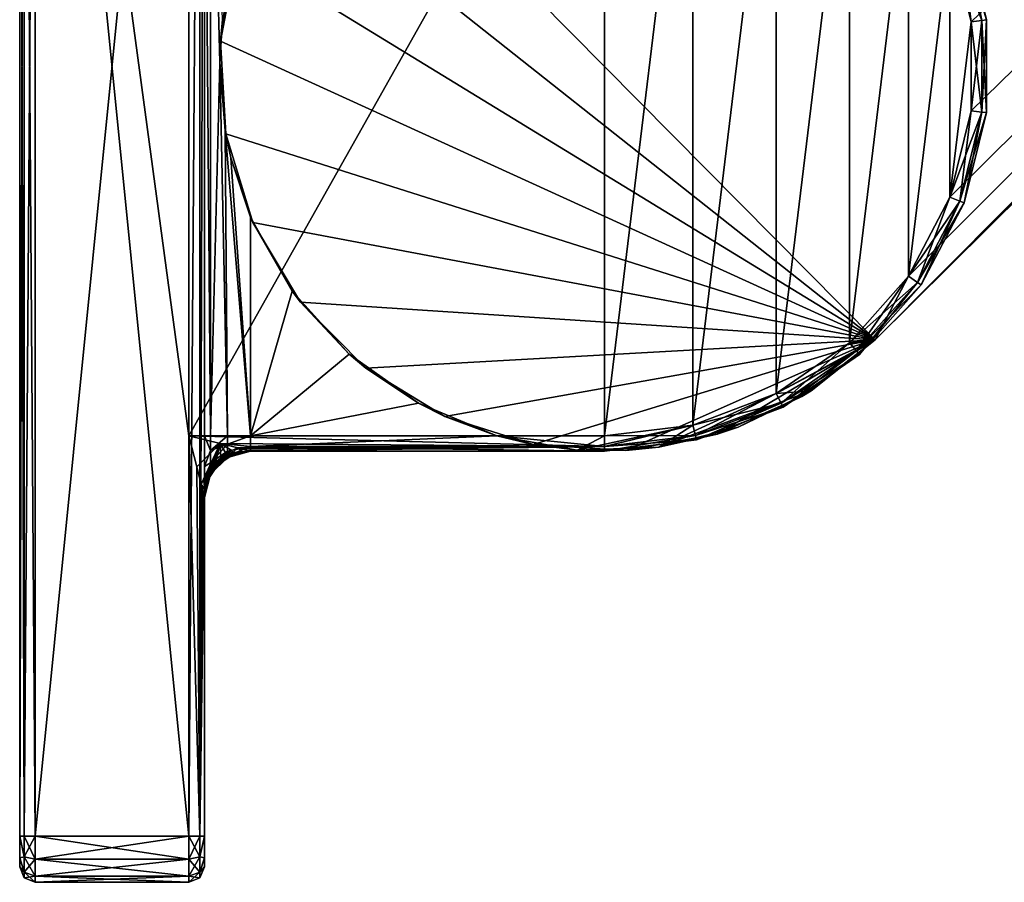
# Model space of a CAD drawing. Header units: metres. Extents: x 0 to 567, y -215 to 49.
# Tile 1 of 10: x 0 to 32, y -215 to -187. Entities that reach past the tile are written whole.
import ezdxf

# ---------------------------------------------------------------- set-up
doc = ezdxf.new("R2010")
doc.units = ezdxf.units.M

msp = doc.modelspace()

# ---------------------------------------------------------------- linework, layer by layer
at = {"layer": 'Y2A57L012'}
for points in [[(187.646408, -39.380527, 1998), (10.203054, -179.964493, 1998), (27.796946, -197.725555, 1998)], [(187.646408, -39.380527, 1992), (187.646408, -39.380527, 1998), (27.796946, -197.725555, 1992)], [(187.646408, -39.380527, 1998), (27.796946, -197.725555, 1998), (27.796946, -197.725555, 1992)], [(27.796946, -197.725555, 1992), (185.666245, -40.375805, 1992), (187.646408, -39.380527, 1992)], [(185.666245, -40.375805, 1992), (27.796946, -197.725555, 1992), (183.104721, -41.720196, 1992)], [(183.104721, -41.720196, 1992), (27.796946, -197.725555, 1992), (28.875807, -195.661804, 1992)], [(28.875807, -195.661804, 1992), (30.220196, -193.100281, 1992), (183.104721, -41.720196, 1992)], [(30.220196, -193.100281, 1992), (30.912506, -190.291458, 1992), (183.104721, -41.720196, 1992)], [(30.220196, -184.589767, 1992), (183.104721, -41.720196, 1992), (30.912506, -187.39859, 1992)], [(30.912506, -187.39859, 1992), (183.104721, -41.720196, 1992), (30.912506, -190.291458, 1992)], [(0.146447, -213.845032, 2012.853516), (0.146447, -163.845032, 2012.853516), (0, -213.845032, 2012.5)], [(0.146447, -163.845032, 2012.853516), (0, -163.845032, 2012.5), (0, -213.845032, 2012.5)], [(0, -213.845032, 1988.5), (0, -163.845032, 1988.5), (0.146447, -213.845032, 1988.146484)], [(0, -163.845032, 1988.5), (0.146447, -163.845032, 1988.146484), (0.146447, -213.845032, 1988.146484)], [(0, -163.845032, 1988.5), (0, -213.845032, 1988.5), (0, -163.845032, 2012.5)], [(0, -163.845032, 2012.5), (0, -213.845032, 1988.5), (0, -213.845032, 2012.5)], [(0.5, -213.845032, 2013), (0.5, -163.845032, 2013), (0.146447, -213.845032, 2012.853516)], [(0.5, -163.845032, 2013), (0.146447, -163.845032, 2012.853516), (0.146447, -213.845032, 2012.853516)], [(0.146447, -213.845032, 1988.146484), (0.146447, -163.845032, 1988.146484), (0.5, -213.845032, 1988)], [(0.146447, -163.845032, 1988.146484), (0.5, -163.845032, 1988), (0.5, -213.845032, 1988)], [(5.5, -213.845032, 2013), (5.5, -163.845032, 2013), (0.5, -213.845032, 2013)], [(5.5, -163.845032, 2013), (0.5, -163.845032, 2013), (0.5, -213.845032, 2013)], [(5.5, -200.845032, 1988), (0.5, -163.845032, 1988), (5.5, -176.845032, 1988)], [(0.5, -163.845032, 1988), (5.5, -213.845032, 1988), (0.5, -213.845032, 1988)], [(5.5, -213.845032, 1988), (0.5, -163.845032, 1988), (5.5, -200.845032, 1988)], [(5.5, -163.845032, 2013), (5.5, -213.845032, 2013), (5.853553, -163.845032, 2012.853516)], [(5.5, -213.845032, 2013), (5.853553, -213.845032, 2012.853516), (5.853553, -163.845032, 2012.853516)], [(5.853553, -163.845032, 2012.853516), (5.853553, -213.845032, 2012.853516), (6, -163.845032, 2012.5)], [(5.853553, -213.845032, 2012.853516), (6, -213.845032, 2012.5), (6, -163.845032, 2012.5)], [(6, -163.845032, 2012.5), (6, -213.845032, 2012.5), (6, -176.845032, 1993.5)], [(19, -200.845032, 1988), (5.5, -200.845032, 1988), (19, -176.845032, 1988)], [(19, -176.845032, 1988), (5.5, -200.845032, 1988), (5.5, -176.845032, 1988)], [(6, -176.845032, 1993.5), (6, -213.845032, 2012.5), (6, -200.845032, 1993.5)], [(6.200962, -176.845032, 1992.75), (6, -176.845032, 1993.5), (6.200962, -200.845032, 1992.75)], [(6, -176.845032, 1993.5), (6, -200.845032, 1993.5), (6.200962, -200.845032, 1992.75)], [(6.592245, -187.329239, 1992.305908), (6.200962, -176.845032, 1992.75), (6.500642, -188.718353, 1992.381348)], [(6.200962, -176.845032, 1992.75), (6.200962, -200.845032, 1992.75), (6.500642, -188.718353, 1992.381348)], [(21.871788, -177.193726, 1988), (19, -200.845032, 1988), (19, -176.845032, 1988)], [(21.871788, -200.496323, 1988), (19, -200.845032, 1988), (21.871788, -177.193726, 1988)], [(24.576677, -178.219559, 1988), (21.871788, -200.496323, 1988), (21.871788, -177.193726, 1988)], [(21.871788, -200.496323, 1988), (24.576677, -178.219559, 1988), (24.576677, -199.470505, 1988)], [(24.576677, -178.219559, 1988), (26.957472, -179.8629, 1988), (24.576677, -199.470505, 1988)], [(10.203054, -179.964493, 1998), (8.333428, -182.327805, 1998), (27.796946, -197.725555, 1998)], [(24.576677, -199.470505, 1988), (26.957472, -179.8629, 1988), (26.957472, -197.827148, 1988)], [(26.957472, -179.8629, 1988), (28.875807, -182.028244, 1988), (26.957472, -197.827148, 1988)], [(26.957472, -197.827148, 1988), (28.875807, -182.028244, 1988), (28.875807, -195.661804, 1988)], [(28.875807, -182.028244, 1988), (30.220196, -184.589767, 1988), (28.875807, -195.661804, 1988)], [(7.083705, -185.069855, 1998), (27.796946, -197.725555, 1998), (8.333428, -182.327805, 1998)], [(28.875807, -195.661804, 1988), (30.220196, -184.589767, 1988), (30.220196, -193.100281, 1988)], [(30.550774, -184.464401, 1988.146484), (31.263481, -187.355972, 1988.146484), (30.220196, -184.589767, 1988)], [(30.550774, -184.464401, 1991.853516), (30.220196, -184.589767, 1992), (30.912506, -187.39859, 1992)], [(31.263481, -187.355972, 1988.146484), (30.912506, -187.39859, 1988), (30.220196, -184.589767, 1988)], [(30.220196, -184.589767, 1988), (30.912506, -187.39859, 1988), (30.220196, -193.100281, 1988)], [(30.687702, -184.41246, 1988.5), (31.408861, -187.338318, 1988.5), (30.550774, -184.464401, 1988.146484)], [(30.687702, -184.41246, 1991.5), (30.550774, -184.464401, 1991.853516), (31.263481, -187.355972, 1991.853516)], [(31.408861, -187.338318, 1988.5), (31.263481, -187.355972, 1988.146484), (30.550774, -184.464401, 1988.146484)], [(31.263481, -187.355972, 1991.853516), (30.550774, -184.464401, 1991.853516), (30.912506, -187.39859, 1992)], [(31.408861, -187.338318, 1991.5), (31.408861, -187.338318, 1988.5), (30.687702, -184.41246, 1991.5)], [(31.408861, -187.338318, 1988.5), (30.687702, -184.41246, 1988.5), (30.687702, -184.41246, 1991.5)], [(31.408861, -187.338318, 1991.5), (30.687702, -184.41246, 1991.5), (31.263481, -187.355972, 1991.853516)], [(6.526514, -188.031311, 1998), (27.796946, -197.725555, 1998), (7.083705, -185.069855, 1998)], [(7.083705, -185.069855, 1998), (6.848454, -185.914169, 1992.148926), (6.526514, -188.031311, 1998)], [(6.848454, -185.914169, 1992.148926), (6.592245, -187.329239, 1992.305908), (6.526514, -188.031311, 1998)], [(6.526514, -188.031311, 1998), (6.592245, -187.329239, 1992.305908), (6.500642, -188.718353, 1992.381348)], [(30.220196, -193.100281, 1988), (30.912506, -187.39859, 1988), (30.912506, -190.291458, 1988)], [(31.263481, -187.355972, 1988.146484), (31.263481, -190.334076, 1988.146484), (30.912506, -187.39859, 1988)], [(31.263481, -190.334076, 1991.853516), (31.263481, -187.355972, 1991.853516), (30.912506, -190.291458, 1992)], [(31.263481, -187.355972, 1991.853516), (30.912506, -187.39859, 1992), (30.912506, -190.291458, 1992)], [(31.263481, -190.334076, 1988.146484), (30.912506, -190.291458, 1988), (30.912506, -187.39859, 1988)], [(31.408861, -187.338318, 1988.5), (31.408861, -190.35173, 1988.5), (31.263481, -187.355972, 1988.146484)], [(31.408861, -190.35173, 1991.5), (31.408861, -187.338318, 1991.5), (31.263481, -190.334076, 1991.853516)], [(31.408861, -187.338318, 1991.5), (31.263481, -187.355972, 1991.853516), (31.263481, -190.334076, 1991.853516)], [(31.408861, -190.35173, 1988.5), (31.263481, -190.334076, 1988.146484), (31.263481, -187.355972, 1988.146484)], [(31.408861, -190.35173, 1991.5), (31.408861, -190.35173, 1988.5), (31.408861, -187.338318, 1991.5)], [(31.408861, -190.35173, 1988.5), (31.408861, -187.338318, 1988.5), (31.408861, -187.338318, 1991.5)], [(6.526514, -188.031311, 1998), (6.500642, -188.718353, 1992.381348), (6.694235, -191.040054, 1998)], [(6.694235, -191.040054, 1998), (27.796946, -197.725555, 1998), (6.526514, -188.031311, 1998)], [(6.500642, -188.718353, 1992.381348), (6.200962, -200.845032, 1992.75), (6.75, -200.845032, 1992.200928)], [(6.500642, -188.718353, 1992.381348), (6.677049, -190.941422, 1992.24585), (6.694235, -191.040054, 1998)], [(6.500642, -188.718353, 1992.381348), (6.75, -200.845032, 1992.200928), (6.677049, -190.941422, 1992.24585)], [(30.550774, -193.225662, 1988.146484), (30.220196, -193.100281, 1988), (30.912506, -190.291458, 1988)], [(31.263481, -190.334076, 1991.853516), (30.912506, -190.291458, 1992), (30.220196, -193.100281, 1992)], [(30.550774, -193.225662, 1991.853516), (31.263481, -190.334076, 1991.853516), (30.220196, -193.100281, 1992)], [(31.263481, -190.334076, 1988.146484), (30.550774, -193.225662, 1988.146484), (30.912506, -190.291458, 1988)], [(30.687702, -193.277588, 1988.5), (30.550774, -193.225662, 1988.146484), (31.263481, -190.334076, 1988.146484)], [(31.408861, -190.35173, 1991.5), (31.263481, -190.334076, 1991.853516), (30.550774, -193.225662, 1991.853516)], [(30.687702, -193.277588, 1991.5), (31.408861, -190.35173, 1991.5), (30.550774, -193.225662, 1991.853516)], [(31.408861, -190.35173, 1988.5), (30.687702, -193.277588, 1988.5), (31.263481, -190.334076, 1988.146484)], [(30.687702, -193.277588, 1991.5), (30.687702, -193.277588, 1988.5), (31.408861, -190.35173, 1991.5)], [(30.687702, -193.277588, 1988.5), (31.408861, -190.35173, 1988.5), (31.408861, -190.35173, 1991.5)], [(6.694235, -191.040054, 1998), (6.677049, -190.941422, 1992.24585), (6.858819, -191.818527, 1992.143921)], [(6.75, -200.845032, 1992.200928), (7.5, -200.845032, 1992), (6.677049, -190.941422, 1992.24585)], [(6.677049, -190.941422, 1992.24585), (7.5, -200.845032, 1992), (6.858819, -191.818527, 1992.143921)], [(7.577124, -193.921234, 1998), (27.796946, -197.725555, 1998), (6.694235, -191.040054, 1998)], [(6.694235, -191.040054, 1998), (6.858819, -191.818527, 1992.143921), (7.577124, -193.921234, 1998)], [(6.858819, -191.818527, 1992.143921), (7.5, -193.744003, 1992), (7.577124, -193.921234, 1998)], [(6.858819, -191.818527, 1992.143921), (7.5, -200.845032, 1992), (7.5, -193.744003, 1992)], [(29.166775, -195.86264, 1988.146484), (28.875807, -195.661804, 1988), (30.220196, -193.100281, 1988)], [(30.550774, -193.225662, 1991.853516), (30.220196, -193.100281, 1992), (28.875807, -195.661804, 1992)], [(29.166775, -195.86264, 1991.853516), (30.550774, -193.225662, 1991.853516), (28.875807, -195.661804, 1992)], [(30.550774, -193.225662, 1988.146484), (29.166775, -195.86264, 1988.146484), (30.220196, -193.100281, 1988)], [(29.287298, -195.945831, 1988.5), (29.166775, -195.86264, 1988.146484), (30.550774, -193.225662, 1988.146484)], [(30.687702, -193.277588, 1991.5), (30.550774, -193.225662, 1991.853516), (29.166775, -195.86264, 1991.853516)], [(30.687702, -193.277588, 1988.5), (29.287298, -195.945831, 1988.5), (30.550774, -193.225662, 1988.146484)], [(29.287298, -195.945831, 1991.5), (30.687702, -193.277588, 1991.5), (29.166775, -195.86264, 1991.853516)], [(29.287298, -195.945831, 1991.5), (29.287298, -195.945831, 1988.5), (30.687702, -193.277588, 1991.5)], [(29.287298, -195.945831, 1988.5), (30.687702, -193.277588, 1988.5), (30.687702, -193.277588, 1991.5)], [(7.577124, -193.921234, 1998), (7.5, -193.744003, 1992), (8.8541, -196.146439, 1992)], [(7.5, -200.845032, 1992), (8.8541, -196.146439, 1992), (7.5, -193.744003, 1992)], [(9.123868, -196.507401, 1998), (27.796946, -197.725555, 1998), (7.577124, -193.921234, 1998)], [(7.577124, -193.921234, 1998), (8.8541, -196.146439, 1992), (9.123868, -196.507401, 1998)], [(27.191921, -198.091797, 1988.146484), (26.957472, -197.827148, 1988), (28.875807, -195.661804, 1988)], [(29.166775, -195.86264, 1991.853516), (28.875807, -195.661804, 1992), (26.957472, -197.827148, 1992)], [(28.875807, -195.661804, 1992), (27.796946, -197.725555, 1992), (26.957472, -197.827148, 1992)], [(29.166775, -195.86264, 1988.146484), (27.191921, -198.091797, 1988.146484), (28.875807, -195.661804, 1988)], [(27.191921, -198.091797, 1991.853516), (29.166775, -195.86264, 1991.853516), (26.957472, -197.827148, 1992)], [(27.289034, -198.201416, 1988.5), (27.191921, -198.091797, 1988.146484), (29.166775, -195.86264, 1988.146484)], [(29.287298, -195.945831, 1991.5), (29.166775, -195.86264, 1991.853516), (27.191921, -198.091797, 1991.853516)], [(27.289034, -198.201416, 1991.5), (29.287298, -195.945831, 1991.5), (27.191921, -198.091797, 1991.853516)], [(29.287298, -195.945831, 1988.5), (27.289034, -198.201416, 1988.5), (29.166775, -195.86264, 1988.146484)], [(27.289034, -198.201416, 1991.5), (27.289034, -198.201416, 1988.5), (29.287298, -195.945831, 1991.5)], [(27.289034, -198.201416, 1988.5), (29.287298, -195.945831, 1988.5), (29.287298, -195.945831, 1991.5)], [(8.8541, -196.146439, 1992), (7.5, -200.845032, 1992), (10.702041, -198.193497, 1992)], [(8.8541, -196.146439, 1992), (10.702041, -198.193497, 1992), (9.123868, -196.507401, 1998)], [(11.244577, -198.648254, 1998), (27.796946, -197.725555, 1998), (9.123868, -196.507401, 1998)], [(9.123868, -196.507401, 1998), (10.702041, -198.193497, 1992), (11.244577, -198.648254, 1998)], [(13.816004, -200.219391, 1998), (27.796946, -197.725555, 1998), (11.244577, -198.648254, 1998)], [(16.688705, -201.129486, 1998), (27.796946, -197.725555, 1998), (13.816004, -200.219391, 1998)], [(19.69573, -201.325653, 1998), (27.796946, -197.725555, 1998), (16.688705, -201.129486, 1998)], [(22.662323, -200.796478, 1998), (27.796946, -197.725555, 1998), (19.69573, -201.325653, 1998)], [(25.416073, -199.572754, 1998), (27.796946, -197.725555, 1998), (22.662323, -200.796478, 1998)], [(24.576677, -199.470505, 1992), (27.796946, -197.725555, 1992), (25.721992, -199.383759, 1992)], [(26.957472, -197.827148, 1992), (27.796946, -197.725555, 1992), (24.576677, -199.470505, 1992)], [(24.740982, -199.783554, 1988.146484), (24.576677, -199.470505, 1988), (26.957472, -197.827148, 1988)], [(27.191921, -198.091797, 1991.853516), (26.957472, -197.827148, 1992), (24.576677, -199.470505, 1992)], [(27.191921, -198.091797, 1988.146484), (24.740982, -199.783554, 1988.146484), (26.957472, -197.827148, 1988)], [(27.796946, -197.725555, 1998), (25.416073, -199.572754, 1998), (25.721992, -199.383759, 1992)], [(27.796946, -197.725555, 1992), (27.796946, -197.725555, 1998), (25.721992, -199.383759, 1992)], [(10.702041, -198.193497, 1992), (7.5, -200.845032, 1992), (12.953876, -199.785522, 1992)], [(10.702041, -198.193497, 1992), (12.953876, -199.785522, 1992), (11.244577, -198.648254, 1998)], [(24.740982, -199.783554, 1991.853516), (27.191921, -198.091797, 1991.853516), (24.576677, -199.470505, 1992)], [(24.80904, -199.913223, 1988.5), (24.740982, -199.783554, 1988.146484), (27.191921, -198.091797, 1988.146484)], [(27.289034, -198.201416, 1991.5), (27.191921, -198.091797, 1991.853516), (24.740982, -199.783554, 1991.853516)], [(24.80904, -199.913223, 1991.5), (27.289034, -198.201416, 1991.5), (24.740982, -199.783554, 1991.853516)], [(27.289034, -198.201416, 1988.5), (24.80904, -199.913223, 1988.5), (27.191921, -198.091797, 1988.146484)], [(24.80904, -199.913223, 1991.5), (24.80904, -199.913223, 1988.5), (27.289034, -198.201416, 1991.5)], [(24.80904, -199.913223, 1988.5), (27.289034, -198.201416, 1988.5), (27.289034, -198.201416, 1991.5)], [(11.244577, -198.648254, 1998), (12.953876, -199.785522, 1992), (13.816004, -200.219391, 1998)], [(23.343525, -200.566101, 1992), (20.768936, -201.219223, 1992), (25.721992, -199.383759, 1992)], [(20.768936, -201.219223, 1992), (24.576677, -199.470505, 1992), (25.721992, -199.383759, 1992)], [(21.871788, -200.496323, 1992), (24.576677, -199.470505, 1992), (20.768936, -201.219223, 1992)], [(21.956398, -200.8396, 1988.146484), (21.871788, -200.496323, 1988), (24.576677, -199.470505, 1988)], [(24.740982, -199.783554, 1991.853516), (24.576677, -199.470505, 1992), (21.871788, -200.496323, 1992)], [(24.740982, -199.783554, 1988.146484), (21.956398, -200.8396, 1988.146484), (24.576677, -199.470505, 1988)], [(25.416073, -199.572754, 1998), (22.662323, -200.796478, 1998), (23.343525, -200.566101, 1992)], [(25.721992, -199.383759, 1992), (25.416073, -199.572754, 1998), (23.343525, -200.566101, 1992)], [(12.953876, -199.785522, 1992), (7.5, -200.845032, 1992), (15.5, -200.845032, 1992)], [(15.5, -200.845032, 1992), (13.816004, -200.219391, 1998), (12.953876, -199.785522, 1992)], [(21.956398, -200.8396, 1991.853516), (24.740982, -199.783554, 1991.853516), (21.871788, -200.496323, 1992)], [(21.991446, -200.981796, 1988.5), (21.956398, -200.8396, 1988.146484), (24.740982, -199.783554, 1988.146484)], [(24.80904, -199.913223, 1991.5), (24.740982, -199.783554, 1991.853516), (21.956398, -200.8396, 1991.853516)], [(21.991446, -200.981796, 1991.5), (24.80904, -199.913223, 1991.5), (21.956398, -200.8396, 1991.853516)], [(24.80904, -199.913223, 1988.5), (21.991446, -200.981796, 1988.5), (24.740982, -199.783554, 1988.146484)], [(21.991446, -200.981796, 1991.5), (21.991446, -200.981796, 1988.5), (24.80904, -199.913223, 1991.5)], [(21.991446, -200.981796, 1988.5), (24.80904, -199.913223, 1988.5), (24.80904, -199.913223, 1991.5)], [(13.816004, -200.219391, 1998), (15.5, -200.845032, 1992), (16.688705, -201.129486, 1998)], [(19, -200.845032, 1992), (21.871788, -200.496323, 1992), (18.114477, -201.313614, 1992)], [(18.114477, -201.313614, 1992), (21.871788, -200.496323, 1992), (20.768936, -201.219223, 1992)], [(21.956398, -200.8396, 1988.146484), (19, -201.198578, 1988.146484), (21.871788, -200.496323, 1988)], [(19, -201.198578, 1988.146484), (19, -200.845032, 1988), (21.871788, -200.496323, 1988)], [(21.956398, -200.8396, 1991.853516), (21.871788, -200.496323, 1992), (19, -200.845032, 1992)], [(23.343525, -200.566101, 1992), (22.662323, -200.796478, 1998), (20.768936, -201.219223, 1992)], [(19, -201.198578, 1988.146484), (5.5, -200.845032, 1988), (19, -200.845032, 1988)], [(5.5, -200.845032, 1988), (19, -201.198578, 1988.146484), (6.508717, -201.097198, 1988.068237)], [(5.5, -200.845032, 1988), (5.853553, -213.845032, 1988.146484), (5.5, -213.845032, 1988)], [(5.752179, -201.853745, 1988.068237), (5.853553, -213.845032, 1988.146484), (5.5, -200.845032, 1988)], [(6.508717, -201.097198, 1988.068237), (5.752179, -201.853745, 1988.068237), (5.5, -200.845032, 1988)], [(6, -201.845032, 1993.232056), (6.200962, -201.32338, 1992.654907), (6, -200.845032, 1993.5)], [(6.200962, -201.32338, 1992.654907), (6.200962, -200.845032, 1992.75), (6, -200.845032, 1993.5)], [(6, -200.845032, 1993.5), (6, -213.845032, 2012.5), (6, -201.845032, 1993.232056)], [(6.75, -201.113266, 1992.147583), (6.75, -200.845032, 1992.200928), (6.200962, -201.32338, 1992.654907)], [(6.200962, -201.32338, 1992.654907), (6.75, -200.845032, 1992.200928), (6.200962, -200.845032, 1992.75)], [(6.75, -200.845032, 1992.200928), (6.75, -201.113266, 1992.147583), (7.5, -200.845032, 1992)], [(7.5, -200.845032, 1992), (6.75, -201.113266, 1992.147583), (7.5, -201.198578, 1991.853516)], [(7.5, -200.845032, 1992), (7.5, -201.198578, 1991.853516), (15.5, -200.845032, 1992)], [(15.5, -200.845032, 1992), (7.5, -201.198578, 1991.853516), (19, -201.198578, 1991.853516)], [(19, -200.845032, 1992), (15.5, -200.845032, 1992), (19, -201.198578, 1991.853516)], [(15.5, -200.845032, 1992), (19, -200.845032, 1992), (18.114477, -201.313614, 1992)], [(16.688705, -201.129486, 1998), (15.5, -200.845032, 1992), (18.114477, -201.313614, 1992)], [(21.991446, -200.981796, 1988.5), (19, -201.345032, 1988.5), (21.956398, -200.8396, 1988.146484)], [(19, -201.345032, 1988.5), (19, -201.198578, 1988.146484), (21.956398, -200.8396, 1988.146484)], [(21.991446, -200.981796, 1991.5), (21.956398, -200.8396, 1991.853516), (19, -201.198578, 1991.853516)], [(19, -201.198578, 1991.853516), (21.956398, -200.8396, 1991.853516), (19, -200.845032, 1992)], [(22.662323, -200.796478, 1998), (19.69573, -201.325653, 1998), (20.768936, -201.219223, 1992)], [(5.752179, -201.853745, 1988.068237), (6.508717, -201.097198, 1988.068237), (5.896347, -202.43042, 1988.19519)], [(5.896347, -202.43042, 1988.19519), (6.508717, -201.097198, 1988.068237), (5.972637, -202.255203, 1988.27124)], [(5.972637, -202.255203, 1988.27124), (6.508717, -201.097198, 1988.068237), (6.069847, -202.083298, 1988.328735)], [(6.069847, -202.083298, 1988.328735), (6.508717, -201.097198, 1988.068237), (6.207416, -201.890991, 1988.37085)], [(6.75, -201.340683, 1991.995605), (6.75, -201.113266, 1992.147583), (6.200962, -201.728912, 1992.383911)], [(6.200962, -201.728912, 1992.383911), (6.75, -201.113266, 1992.147583), (6.200962, -201.32338, 1992.654907)], [(6.207416, -201.890991, 1988.37085), (6.508717, -201.097198, 1988.068237), (6.284884, -201.799728, 1988.38147)], [(6.284884, -201.799728, 1988.38147), (6.508717, -201.097198, 1988.068237), (6.367491, -201.712509, 1988.38501)], [(6.367491, -201.712509, 1988.38501), (6.508717, -201.097198, 1988.068237), (6.532614, -201.563248, 1988.372803)], [(6.508717, -201.097198, 1988.068237), (19, -201.198578, 1988.146484), (7.085388, -201.241379, 1988.19519)], [(6.895571, -201.325043, 1988.276855), (6.508717, -201.097198, 1988.068237), (7.085388, -201.241379, 1988.19519)], [(6.709947, -201.433136, 1988.336426), (6.508717, -201.097198, 1988.068237), (6.895571, -201.325043, 1988.276855)], [(6.532614, -201.563248, 1988.372803), (6.508717, -201.097198, 1988.068237), (6.709947, -201.433136, 1988.336426)], [(6.75, -201.113266, 1992.147583), (6.75, -201.340683, 1991.995605), (7.5, -201.198578, 1991.853516)], [(7.5, -201.345032, 1991.5), (7.5, -201.198578, 1991.853516), (6.75, -201.49263, 1991.768188)], [(6.75, -201.49263, 1991.768188), (7.5, -201.198578, 1991.853516), (6.75, -201.340683, 1991.995605)], [(7.085388, -201.241379, 1988.19519), (19, -201.198578, 1988.146484), (7.198398, -201.269623, 1988.235962)], [(7.198398, -201.269623, 1988.235962), (19, -201.198578, 1988.146484), (7.419322, -201.32486, 1988.359375)], [(7.419322, -201.32486, 1988.359375), (19, -201.198578, 1988.146484), (7.469566, -201.337418, 1988.413086)], [(7.469566, -201.337418, 1988.413086), (19, -201.198578, 1988.146484), (7.495749, -201.343964, 1988.467407)], [(7.495749, -201.343964, 1988.467407), (19, -201.198578, 1988.146484), (7.5, -201.345032, 1988.5)], [(7.5, -201.345032, 1988.5), (19, -201.198578, 1988.146484), (19, -201.345032, 1988.5)], [(19, -201.198578, 1991.853516), (7.5, -201.198578, 1991.853516), (19, -201.345032, 1991.5)], [(7.5, -201.198578, 1991.853516), (7.5, -201.345032, 1991.5), (19, -201.345032, 1991.5)], [(19.69573, -201.325653, 1998), (16.688705, -201.129486, 1998), (18.114477, -201.313614, 1992)], [(20.768936, -201.219223, 1992), (19.69573, -201.325653, 1998), (18.114477, -201.313614, 1992)], [(19, -201.345032, 1991.5), (19, -201.345032, 1988.5), (21.991446, -200.981796, 1991.5)], [(19, -201.345032, 1988.5), (21.991446, -200.981796, 1988.5), (21.991446, -200.981796, 1991.5)], [(19, -201.345032, 1991.5), (21.991446, -200.981796, 1991.5), (19, -201.198578, 1991.853516)], [(6.200962, -201.728912, 1992.383911), (6.200962, -201.32338, 1992.654907), (6, -201.845032, 1993.232056)], [(6.75, -201.340683, 1991.995605), (6.200962, -201.999878, 1991.978394), (6.75, -201.49263, 1991.768188)], [(6.200962, -201.999878, 1991.978394), (6.75, -201.340683, 1991.995605), (6.200962, -201.728912, 1992.383911)], [(6.200962, -201.999878, 1991.978394), (6.200962, -202.095032, 1991.5), (6.75, -201.49263, 1991.768188)], [(6.75, -201.49263, 1991.768188), (6.200962, -202.095032, 1991.5), (6.75, -201.54599, 1991.5)], [(6.75, -201.54599, 1991.5), (6.200962, -202.095032, 1991.5), (6.43934, -201.784363, 1988.812256)], [(6.925975, -201.459213, 1988.812256), (6.75, -201.54599, 1991.5), (6.43934, -201.784363, 1988.812256)], [(6.925975, -201.459213, 1988.812256), (6.43934, -201.784363, 1988.812256), (6.549602, -201.661484, 1988.553101)], [(6.515885, -201.592163, 1988.387695), (6.532614, -201.563248, 1988.372803), (6.676942, -201.5, 1988.391968)], [(6.676942, -201.5, 1988.391968), (6.683554, -201.513931, 1988.415283), (6.515885, -201.592163, 1988.387695)], [(6.683554, -201.513931, 1988.415283), (6.530621, -201.623428, 1988.432739), (6.515885, -201.592163, 1988.387695)], [(6.530621, -201.623428, 1988.432739), (6.683554, -201.513931, 1988.415283), (6.705956, -201.55867, 1988.562012)], [(6.532614, -201.563248, 1988.372803), (6.709947, -201.433136, 1988.336426), (6.676942, -201.5, 1988.391968)], [(6.705956, -201.55867, 1988.562012), (6.925975, -201.459213, 1988.812256), (6.549602, -201.661484, 1988.553101)], [(6.676942, -201.5, 1988.391968), (6.709947, -201.433136, 1988.336426), (6.93029, -201.393326, 1988.38562)], [(6.93029, -201.393326, 1988.38562), (6.949857, -201.432251, 1988.518433), (6.676942, -201.5, 1988.391968)], [(6.949857, -201.432251, 1988.518433), (6.683554, -201.513931, 1988.415283), (6.676942, -201.5, 1988.391968)], [(6.705956, -201.55867, 1988.562012), (6.683554, -201.513931, 1988.415283), (6.949857, -201.432251, 1988.518433)], [(6.925975, -201.459213, 1988.812256), (6.705956, -201.55867, 1988.562012), (6.949857, -201.432251, 1988.518433)], [(6.709947, -201.433136, 1988.336426), (6.895571, -201.325043, 1988.276855), (6.93029, -201.393326, 1988.38562)], [(6.75, -201.54599, 1991.5), (7.5, -201.345032, 1991.5), (6.75, -201.49263, 1991.768188)], [(7.5, -201.345032, 1991.5), (6.75, -201.54599, 1991.5), (7.5, -201.345032, 1988.812256)], [(6.75, -201.54599, 1991.5), (6.925975, -201.459213, 1988.812256), (7.5, -201.345032, 1988.812256)], [(6.895571, -201.325043, 1988.276855), (7.085388, -201.241379, 1988.19519), (6.93029, -201.393326, 1988.38562)], [(6.949857, -201.432251, 1988.518433), (7.5, -201.345032, 1988.812256), (6.925975, -201.459213, 1988.812256)], [(7.085388, -201.241379, 1988.19519), (7.219726, -201.363022, 1988.496216), (6.93029, -201.393326, 1988.38562)], [(6.93029, -201.393326, 1988.38562), (7.219726, -201.363022, 1988.496216), (6.949857, -201.432251, 1988.518433)], [(7.219726, -201.363022, 1988.496216), (7.5, -201.345032, 1988.812256), (6.949857, -201.432251, 1988.518433)], [(7.198398, -201.269623, 1988.235962), (7.219726, -201.363022, 1988.496216), (7.085388, -201.241379, 1988.19519)], [(7.419322, -201.32486, 1988.359375), (7.469566, -201.337418, 1988.413086), (7.198398, -201.269623, 1988.235962)], [(7.469566, -201.337418, 1988.413086), (7.219726, -201.363022, 1988.496216), (7.198398, -201.269623, 1988.235962)], [(7.469566, -201.337418, 1988.413086), (7.495749, -201.343964, 1988.467407), (7.219726, -201.363022, 1988.496216)], [(7.495749, -201.343964, 1988.467407), (7.5, -201.345032, 1988.812256), (7.219726, -201.363022, 1988.496216)], [(7.5, -201.345032, 1988.812256), (7.495749, -201.343964, 1988.467407), (7.5, -201.345032, 1988.5)], [(7.5, -201.345032, 1991.5), (7.5, -201.345032, 1988.812256), (19, -201.345032, 1991.5)], [(7.5, -201.345032, 1988.812256), (7.5, -201.345032, 1988.5), (19, -201.345032, 1991.5)], [(19, -201.345032, 1991.5), (7.5, -201.345032, 1988.5), (19, -201.345032, 1988.5)], [(5.896347, -202.43042, 1988.19519), (5.853553, -213.845032, 1988.146484), (5.752179, -201.853745, 1988.068237)], [(6.200962, -201.999878, 1991.978394), (6.200962, -201.728912, 1992.383911), (6, -202.577072, 1992.5)], [(6, -202.577072, 1992.5), (6.200962, -201.728912, 1992.383911), (6, -201.845032, 1993.232056)], [(6, -213.845032, 1988.5), (6, -202.577072, 1992.5), (6, -201.845032, 1993.232056)], [(6, -201.845032, 1993.232056), (6, -213.845032, 2012.5), (6, -213.845032, 1988.5)], [(6.43934, -201.784363, 1988.812256), (6.200962, -202.095032, 1991.5), (6.114181, -202.270996, 1988.812256)], [(6.316463, -201.894623, 1988.553101), (6.43934, -201.784363, 1988.812256), (6.114181, -202.270996, 1988.812256)], [(6.154974, -202.021973, 1988.391968), (6.207416, -201.890991, 1988.37085), (6.247132, -201.860916, 1988.387695)], [(6.247132, -201.860916, 1988.387695), (6.1689, -202.02858, 1988.415283), (6.154974, -202.021973, 1988.391968)], [(6.1689, -202.02858, 1988.415283), (6.247132, -201.860916, 1988.387695), (6.278409, -201.875641, 1988.432739)], [(6.207416, -201.890991, 1988.37085), (6.284884, -201.799728, 1988.38147), (6.247132, -201.860916, 1988.387695)], [(6.247132, -201.860916, 1988.387695), (6.284884, -201.799728, 1988.38147), (6.278409, -201.875641, 1988.432739)], [(6.387871, -201.732986, 1988.419312), (6.278409, -201.875641, 1988.432739), (6.367491, -201.712509, 1988.38501)], [(6.278409, -201.875641, 1988.432739), (6.284884, -201.799728, 1988.38147), (6.367491, -201.712509, 1988.38501)], [(6.278409, -201.875641, 1988.432739), (6.387871, -201.732986, 1988.419312), (6.316463, -201.894623, 1988.553101)], [(6.316463, -201.894623, 1988.553101), (6.387871, -201.732986, 1988.419312), (6.415798, -201.760834, 1988.508789)], [(6.415798, -201.760834, 1988.508789), (6.430727, -201.775711, 1988.609741), (6.316463, -201.894623, 1988.553101)], [(6.430727, -201.775711, 1988.609741), (6.43934, -201.784363, 1988.812256), (6.316463, -201.894623, 1988.553101)], [(6.515885, -201.592163, 1988.387695), (6.367491, -201.712509, 1988.38501), (6.532614, -201.563248, 1988.372803)], [(6.387871, -201.732986, 1988.419312), (6.367491, -201.712509, 1988.38501), (6.515885, -201.592163, 1988.387695)], [(6.530621, -201.623428, 1988.432739), (6.387871, -201.732986, 1988.419312), (6.515885, -201.592163, 1988.387695)], [(6.415798, -201.760834, 1988.508789), (6.387871, -201.732986, 1988.419312), (6.530621, -201.623428, 1988.432739)], [(6.549602, -201.661484, 1988.553101), (6.415798, -201.760834, 1988.508789), (6.530621, -201.623428, 1988.432739)], [(6.549602, -201.661484, 1988.553101), (6.430727, -201.775711, 1988.609741), (6.415798, -201.760834, 1988.508789)], [(6.43934, -201.784363, 1988.812256), (6.430727, -201.775711, 1988.609741), (6.549602, -201.661484, 1988.553101)], [(6.549602, -201.661484, 1988.553101), (6.530621, -201.623428, 1988.432739), (6.705956, -201.55867, 1988.562012)], [(5.972637, -202.255203, 1988.27124), (6.069847, -202.083298, 1988.328735), (6.048306, -202.275314, 1988.38562)], [(6.200962, -202.095032, 1991.5), (6.200962, -201.999878, 1991.978394), (6, -202.845032, 1991.5)], [(6, -202.845032, 1991.5), (6.200962, -201.999878, 1991.978394), (6, -202.577072, 1992.5)], [(6.200962, -202.095032, 1991.5), (6, -202.845032, 1991.5), (6.114181, -202.270996, 1988.812256)], [(6.048306, -202.275314, 1988.38562), (6.069847, -202.083298, 1988.328735), (6.154974, -202.021973, 1988.391968)], [(6.154974, -202.021973, 1988.391968), (6.087224, -202.294876, 1988.518433), (6.048306, -202.275314, 1988.38562)], [(6.069847, -202.083298, 1988.328735), (6.207416, -201.890991, 1988.37085), (6.154974, -202.021973, 1988.391968)], [(6.1689, -202.02858, 1988.415283), (6.087224, -202.294876, 1988.518433), (6.154974, -202.021973, 1988.391968)], [(6.087224, -202.294876, 1988.518433), (6.1689, -202.02858, 1988.415283), (6.21365, -202.05098, 1988.562012)], [(6.21365, -202.05098, 1988.562012), (6.114181, -202.270996, 1988.812256), (6.087224, -202.294876, 1988.518433)], [(6.114181, -202.270996, 1988.812256), (6.21365, -202.05098, 1988.562012), (6.316463, -201.894623, 1988.553101)], [(6.1689, -202.02858, 1988.415283), (6.278409, -201.875641, 1988.432739), (6.21365, -202.05098, 1988.562012)], [(6.21365, -202.05098, 1988.562012), (6.278409, -201.875641, 1988.432739), (6.316463, -201.894623, 1988.553101)], [(5.9246, -202.543427, 1988.235962), (5.853553, -213.845032, 1988.146484), (5.896347, -202.43042, 1988.19519)], [(5.972637, -202.255203, 1988.27124), (6.017992, -202.564758, 1988.496216), (5.896347, -202.43042, 1988.19519)], [(6.017992, -202.564758, 1988.496216), (5.9246, -202.543427, 1988.235962), (5.896347, -202.43042, 1988.19519)], [(6.048306, -202.275314, 1988.38562), (6.017992, -202.564758, 1988.496216), (5.972637, -202.255203, 1988.27124)], [(6.114181, -202.270996, 1988.812256), (6, -202.845032, 1991.5), (6, -202.845032, 1988.812256)], [(6, -202.845032, 1988.812256), (6.087224, -202.294876, 1988.518433), (6.114181, -202.270996, 1988.812256)], [(6.087224, -202.294876, 1988.518433), (6, -202.845032, 1988.812256), (6.017992, -202.564758, 1988.496216)], [(6.087224, -202.294876, 1988.518433), (6.017992, -202.564758, 1988.496216), (6.048306, -202.275314, 1988.38562)], [(5.979831, -202.764343, 1988.359375), (5.853553, -213.845032, 1988.146484), (5.9246, -202.543427, 1988.235962)], [(5.992392, -202.81459, 1988.413086), (5.853553, -213.845032, 1988.146484), (5.979831, -202.764343, 1988.359375)], [(5.998937, -202.840775, 1988.467407), (5.853553, -213.845032, 1988.146484), (5.992392, -202.81459, 1988.413086)], [(6.017992, -202.564758, 1988.496216), (5.992392, -202.81459, 1988.413086), (5.9246, -202.543427, 1988.235962)], [(5.992392, -202.81459, 1988.413086), (5.979831, -202.764343, 1988.359375), (5.9246, -202.543427, 1988.235962)], [(6.017992, -202.564758, 1988.496216), (5.998937, -202.840775, 1988.467407), (5.992392, -202.81459, 1988.413086)], [(6.017992, -202.564758, 1988.496216), (6, -202.845032, 1988.812256), (5.998937, -202.840775, 1988.467407)], [(6, -202.577072, 1992.5), (6, -213.845032, 1988.5), (6, -202.845032, 1991.5)], [(6, -202.845032, 1988.5), (5.853553, -213.845032, 1988.146484), (5.998937, -202.840775, 1988.467407)], [(5.853553, -213.845032, 1988.146484), (6, -202.845032, 1988.5), (6, -213.845032, 1988.5)], [(5.998937, -202.840775, 1988.467407), (6, -202.845032, 1988.812256), (6, -202.845032, 1988.5)], [(6, -202.845032, 1991.5), (6, -213.845032, 1988.5), (6, -202.845032, 1988.812256)], [(6, -213.845032, 1988.5), (6, -202.845032, 1988.5), (6, -202.845032, 1988.812256)], [(0, -214.552139, 2012.207153), (0.146447, -214.521805, 2012.672241), (0, -213.845032, 2012.5)], [(0, -213.845032, 2012.5), (0.146447, -214.521805, 2012.672241), (0.146447, -213.845032, 2012.853516)], [(0, -214.552139, 1988.792847), (0, -213.845032, 1988.5), (0.146447, -214.521805, 1988.327759)], [(0.146447, -214.521805, 1988.327759), (0, -213.845032, 1988.5), (0.146447, -213.845032, 1988.146484)], [(0, -213.845032, 1988.5), (0, -214.552139, 1988.792847), (0, -213.845032, 2012.5)], [(0, -213.845032, 2012.5), (0, -214.552139, 1988.792847), (0, -214.552139, 2012.207153)], [(0.5, -213.845032, 2013), (0.146447, -213.845032, 2012.853516), (0.5, -214.595032, 2012.799072)], [(0.146447, -213.845032, 2012.853516), (0.146447, -214.521805, 2012.672241), (0.5, -214.595032, 2012.799072)], [(0.5, -214.595032, 1988.200928), (0.146447, -214.521805, 1988.327759), (0.5, -213.845032, 1988)], [(0.146447, -214.521805, 1988.327759), (0.146447, -213.845032, 1988.146484), (0.5, -213.845032, 1988)], [(5.5, -213.845032, 2013), (0.5, -213.845032, 2013), (5.5, -214.595032, 2012.799072)], [(0.5, -213.845032, 2013), (0.5, -214.595032, 2012.799072), (5.5, -214.595032, 2012.799072)], [(5.5, -214.595032, 1988.200928), (0.5, -214.595032, 1988.200928), (5.5, -213.845032, 1988)], [(0.5, -214.595032, 1988.200928), (0.5, -213.845032, 1988), (5.5, -213.845032, 1988)], [(5.5, -214.595032, 2012.799072), (5.853553, -214.521805, 2012.672241), (5.5, -213.845032, 2013)], [(5.853553, -214.521805, 2012.672241), (5.853553, -213.845032, 2012.853516), (5.5, -213.845032, 2013)], [(5.5, -213.845032, 1988), (5.853553, -213.845032, 1988.146484), (5.5, -214.595032, 1988.200928)], [(5.853553, -213.845032, 1988.146484), (5.853553, -214.521805, 1988.327759), (5.5, -214.595032, 1988.200928)], [(6, -214.552139, 2012.207153), (6, -213.845032, 2012.5), (5.853553, -214.521805, 2012.672241)], [(5.853553, -214.521805, 2012.672241), (6, -213.845032, 2012.5), (5.853553, -213.845032, 2012.853516)], [(6, -214.552139, 1988.792847), (5.853553, -214.521805, 1988.327759), (6, -213.845032, 1988.5)], [(6, -213.845032, 1988.5), (5.853553, -214.521805, 1988.327759), (5.853553, -213.845032, 1988.146484)], [(6, -214.552139, 1988.792847), (6, -213.845032, 2012.5), (6, -214.552139, 2012.207153)], [(6, -213.845032, 1988.5), (6, -213.845032, 2012.5), (6, -214.552139, 1988.792847)], [(0.146447, -214.521805, 2012.672241), (0, -214.552139, 2012.207153), (0.146447, -215.017242, 2012.176758)], [(0.146447, -215.017242, 1988.823242), (0, -214.552139, 1988.792847), (0.146447, -214.521805, 1988.327759)], [(0, -214.552139, 2012.207153), (0, -214.845032, 2011.5), (0.146447, -215.017242, 2012.176758)], [(0, -214.552139, 1988.792847), (0.146447, -215.017242, 1988.823242), (0, -214.845032, 1989.5)], [(0, -214.552139, 1988.792847), (0, -214.845032, 1989.5), (0, -214.552139, 2012.207153)], [(0, -214.552139, 2012.207153), (0, -214.845032, 1989.5), (0, -214.845032, 2011.5)], [(0.5, -214.595032, 2012.799072), (0.146447, -214.521805, 2012.672241), (0.5, -215.144058, 2012.25)], [(0.146447, -214.521805, 2012.672241), (0.146447, -215.017242, 2012.176758), (0.5, -215.144058, 2012.25)], [(0.146447, -215.017242, 1988.823242), (0.146447, -214.521805, 1988.327759), (0.5, -214.595032, 1988.200928)], [(0.5, -215.144058, 1988.75), (0.146447, -215.017242, 1988.823242), (0.5, -214.595032, 1988.200928)], [(5.5, -214.595032, 2012.799072), (0.5, -214.595032, 2012.799072), (5.5, -215.144058, 2012.25)], [(0.5, -214.595032, 2012.799072), (0.5, -215.144058, 2012.25), (5.5, -215.144058, 2012.25)], [(5.5, -215.144058, 1988.75), (0.5, -215.144058, 1988.75), (5.5, -214.595032, 1988.200928)], [(0.5, -215.144058, 1988.75), (0.5, -214.595032, 1988.200928), (5.5, -214.595032, 1988.200928)], [(5.853553, -215.017242, 2012.176758), (5.853553, -214.521805, 2012.672241), (5.5, -214.595032, 2012.799072)], [(5.5, -214.595032, 1988.200928), (5.853553, -214.521805, 1988.327759), (5.5, -215.144058, 1988.75)], [(5.853553, -214.521805, 1988.327759), (5.853553, -215.017242, 1988.823242), (5.5, -215.144058, 1988.75)], [(5.5, -215.144058, 2012.25), (5.853553, -215.017242, 2012.176758), (5.5, -214.595032, 2012.799072)], [(5.853553, -215.017242, 2012.176758), (6, -214.552139, 2012.207153), (5.853553, -214.521805, 2012.672241)], [(5.853553, -214.521805, 1988.327759), (6, -214.552139, 1988.792847), (5.853553, -215.017242, 1988.823242)], [(6, -214.552139, 2012.207153), (5.853553, -215.017242, 2012.176758), (6, -214.845032, 2011.5)], [(6, -214.552139, 1988.792847), (6, -214.845032, 1989.5), (5.853553, -215.017242, 1988.823242)], [(6, -214.552139, 2012.207153), (6, -214.845032, 2011.5), (6, -214.552139, 1988.792847)], [(6, -214.845032, 2011.5), (6, -214.845032, 1989.5), (6, -214.552139, 1988.792847)], [(0.146447, -215.017242, 2012.176758), (0, -214.845032, 2011.5), (0.146447, -215.198578, 2011.5)], [(0.146447, -215.198578, 1989.5), (0.146447, -215.198578, 2011.5), (0, -214.845032, 1989.5)], [(0.146447, -215.198578, 2011.5), (0, -214.845032, 2011.5), (0, -214.845032, 1989.5)], [(0, -214.845032, 1989.5), (0.146447, -215.017242, 1988.823242), (0.146447, -215.198578, 1989.5)], [(6, -214.845032, 2011.5), (5.853553, -215.017242, 2012.176758), (5.853553, -215.198578, 2011.5)], [(6, -214.845032, 1989.5), (6, -214.845032, 2011.5), (5.853553, -215.198578, 1989.5)], [(6, -214.845032, 2011.5), (5.853553, -215.198578, 2011.5), (5.853553, -215.198578, 1989.5)], [(5.853553, -215.017242, 1988.823242), (6, -214.845032, 1989.5), (5.853553, -215.198578, 1989.5)], [(0.5, -215.144058, 2012.25), (0.146447, -215.017242, 2012.176758), (0.5, -215.345032, 2011.5)], [(0.146447, -215.017242, 2012.176758), (0.146447, -215.198578, 2011.5), (0.5, -215.345032, 2011.5)], [(0.146447, -215.198578, 1989.5), (0.146447, -215.017242, 1988.823242), (0.5, -215.144058, 1988.75)], [(0.5, -215.345032, 1989.5), (0.146447, -215.198578, 1989.5), (0.5, -215.144058, 1988.75)], [(0.5, -215.345032, 1989.5), (0.5, -215.345032, 2011.5), (0.146447, -215.198578, 1989.5)], [(0.5, -215.345032, 2011.5), (0.146447, -215.198578, 2011.5), (0.146447, -215.198578, 1989.5)], [(5.5, -215.144058, 2012.25), (0.5, -215.144058, 2012.25), (5.5, -215.345032, 2011.5)], [(0.5, -215.144058, 2012.25), (0.5, -215.345032, 2011.5), (5.5, -215.345032, 2011.5)], [(5.5, -215.345032, 1989.5), (0.5, -215.345032, 1989.5), (5.5, -215.144058, 1988.75)], [(0.5, -215.345032, 1989.5), (0.5, -215.144058, 1988.75), (5.5, -215.144058, 1988.75)], [(5.853553, -215.198578, 2011.5), (5.853553, -215.017242, 2012.176758), (5.5, -215.144058, 2012.25)], [(5.5, -215.144058, 1988.75), (5.853553, -215.017242, 1988.823242), (5.5, -215.345032, 1989.5)], [(5.853553, -215.017242, 1988.823242), (5.853553, -215.198578, 1989.5), (5.5, -215.345032, 1989.5)], [(5.5, -215.345032, 2011.5), (5.853553, -215.198578, 2011.5), (5.5, -215.144058, 2012.25)], [(5.853553, -215.198578, 1989.5), (5.853553, -215.198578, 2011.5), (5.5, -215.345032, 1989.5)], [(5.853553, -215.198578, 2011.5), (5.5, -215.345032, 2011.5), (5.5, -215.345032, 1989.5)], [(5.5, -215.345032, 1989.5), (5.5, -215.345032, 2011.5), (0.5, -215.345032, 1989.5)], [(5.5, -215.345032, 2011.5), (0.5, -215.345032, 2011.5), (0.5, -215.345032, 1989.5)]]:
    msp.add_3dface(points, dxfattribs=at)

doc.saveas('drawing.dxf')
